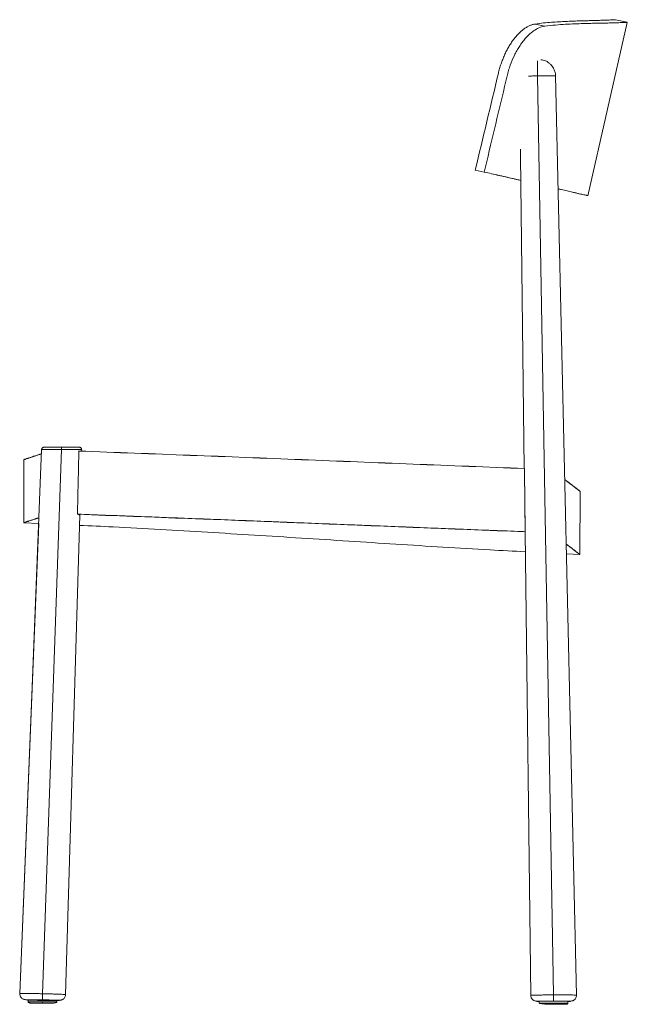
# Model space of a CAD drawing. Header units: millimetres. Extents: x -528 to -20, y -88 to 734.
import ezdxf

# ---------------------------------------------------------------- set-up
doc = ezdxf.new("R2010")
doc.units = ezdxf.units.MM

msp = doc.modelspace()

# ---------------------------------------------------------------- linework, layer by layer
at = {"color": 7, "linetype": 'Continuous', "lineweight": 15}
for p, q in [((-53.39, 586.86), (-20.49, 731.43)), ((-20.6, 731.49), (-30.29, 733.69)), ((-97.47, 730.07), (-89.39, 728.23)), ((-95.42, 686.79), (-82.03, -79.94)), ((-62.96, -80.19), (-80.36, 686.77)), ((-109.67, 619.76), (-106.48, 359.27)), ((-147.42, 608.26), (-139.96, 606.57)), ((-509.35, 375.08), (-509.49, 371.57)), ((-492.65, 375.05), (-508.51, -78.98)), ((-492.65, 375.05), (-492.65, 377)), ((-475.98, 373.75), (-475.94, 374.94)), ((-524.09, 366.7), (-524.34, 314.06)), ((-524.11, 366.72), (-524.09, 366.7)), ((-524.08, 366.81), (-524.09, 366.7)), ((-106.44, 355.86), (-106.47, 355.87)), ((-106.45, 356.2), (-105.85, 307.8)), ((-60.18, 287.54), (-59.9, 340.13)), ((-59.9, 340.13), (-59.88, 340.15)), ((-489.44, -79.73), (-477.56, 320.39)), ((-511.83, 313.35), (-527.58, -78.89)), ((-524.33, 314.06), (-524.36, 314.03)), ((-524.2, 313.92), (-511.83, 313.35)), ((-105.83, 306.16), (-101.11, -80.36)), ((-71.31, 287.99), (-60.26, 287.4)), ((-60.16, 287.46), (-60.18, 287.48)), ((-508.51, -78.98), (-508.6, -84.09)), ((-82.03, -79.94), (-82.03, -85.06)), ((-520.68, -84.06), (-520.68, -85.84)), ((-496.68, -85.84), (-496.68, -84.48)), ((-94.03, -85.24), (-94.03, -86.81)), ((-70.03, -86.81), (-70.03, -85.24))]:
    msp.add_line(p, q, dxfattribs=at)
at = {"color": 7, "linetype": 'Continuous', "lineweight": 15, "flags": 128}
for points in [[(-509.35, 375.08), (-517.58, 170.15), (-527.58, -78.89)], [(-478.31, 373.84), (-478.31, 373.81), (-478.31, 373.79), (-478.31, 373.77), (-478.32, 373.74)], [(-106.33, 359.26), (-106.33, 359.24), (-106.33, 359.21), (-106.33, 359.19), (-106.33, 359.16)], [(-479.48, 321.03), (-479.47, 321.06), (-479.47, 321.08), (-479.47, 321.11), (-479.47, 321.13)], [(-105.75, 306.41), (-105.75, 306.44), (-105.75, 306.46), (-105.75, 306.49), (-105.75, 306.51)], [(-520.68, -84.19), (-521.05, -84.15), (-521.18, -84.11), (-520.96, -84.08), (-520.38, -84.05), (-519.46, -84.04), (-518.24, -84.03), (-516.74, -84.03), (-515.01, -84.04), (-513.1, -84.05), (-511.06, -84.08), (-508.95, -84.11), (-506.83, -84.15), (-504.77, -84.2), (-502.82, -84.24), (-501.04, -84.3), (-499.48, -84.35), (-498.18, -84.4), (-497.19, -84.45), (-496.52, -84.5), (-496.21, -84.54), (-496.25, -84.57), (-496.66, -84.6), (-496.68, -84.61)], [(-94.03, -85.36), (-94.25, -85.35), (-94.52, -85.31), (-94.43, -85.28), (-93.99, -85.24), (-93.19, -85.2), (-92.08, -85.17), (-90.68, -85.15), (-89.03, -85.12), (-87.18, -85.1), (-85.18, -85.09), (-83.09, -85.09), (-80.97, -85.09), (-78.88, -85.09), (-76.88, -85.1), (-75.03, -85.12), (-73.38, -85.15), (-71.98, -85.17), (-70.87, -85.2), (-70.08, -85.24), (-69.63, -85.28), (-69.54, -85.31), (-69.81, -85.35), (-70.03, -85.36)]]:
    msp.add_lwpolyline(points, dxfattribs=at)
at = {"color": 7, "linetype": 'Continuous', "lineweight": 15}
for points, knots in [([(-30.26, 733.68), (-30.25, 733.68), (-30.14, 733.68), (-30.56, 733.66), (-31.55, 733.61), (-33.28, 733.53), (-35.66, 733.43), (-38.73, 733.31), (-42.5, 733.17), (-46.97, 733.03), (-51.68, 732.91), (-56.46, 732.78), (-61.14, 732.65), (-66.2, 732.48), (-71.65, 732.27), (-77.49, 731.98), (-83.74, 731.56), (-90.35, 730.99), (-95.09, 730.38), (-97.47, 730.07)], [0, 0, 0, 0, 0.006476, 0.075496, 0.144634, 0.214327, 0.284142, 0.354456, 0.425529, 0.496992, 0.568589, 0.622163, 0.675796, 0.729561, 0.783388, 0.837385, 0.891453, 0.945677, 1, 1, 1, 1]), ([(-20.61, 731.45), (-20.58, 731.45), (-20.47, 731.46), (-21.39, 731.42), (-23.33, 731.34), (-26.36, 731.23), (-30.41, 731.09), (-35.07, 730.97), (-40.09, 730.85), (-45.21, 730.75), (-50.93, 730.63), (-57.29, 730.47), (-64.3, 730.24), (-71.99, 729.86), (-80.28, 729.3), (-86.35, 728.59), (-89.39, 728.23)], [0, 0, 0, 0, 0.035197, 0.121413, 0.207399, 0.293385, 0.379371, 0.465586, 0.531155, 0.596827, 0.662816, 0.728915, 0.796323, 0.863862, 0.93184, 1, 1, 1, 1]), ([(-147.42, 608.26), (-140.99, 635.18), (-134.55, 662.1), (-128.12, 689.01), (-127.96, 689.66), (-127.64, 690.96), (-127.11, 692.9), (-126.53, 694.82), (-126.12, 696.09), (-125.69, 697.36), (-125.25, 698.62), (-124.54, 700.48), (-123.8, 702.32), (-123.27, 703.52), (-122.74, 704.72), (-122.19, 705.9), (-121.04, 708.22), (-120.12, 709.89), (-118.86, 712.07), (-117.56, 714.18), (-116.18, 716.14), (-114.77, 718.02), (-113.33, 719.81), (-111.84, 721.43), (-110.71, 722.57), (-109.95, 723.3), (-108.8, 724.33), (-107.65, 725.27), (-106.88, 725.85), (-106.11, 726.4), (-105.34, 726.93), (-104.19, 727.63), (-103.04, 728.25), (-102.28, 728.61), (-101.52, 728.94), (-100.77, 729.24), (-99.65, 729.6), (-98.55, 729.88), (-97.82, 730.02), (-97.47, 730.07)], [-1474.445518, -1474.445518, -1474.445518, -1474.445518, -1389.100515, -1389.100515, -1389.100515, -1386.972009, -1384.843503, -1382.714996, -1380.58649, -1380.58649, -1378.457967, -1376.329445, -1374.200922, -1372.072399, -1372.072399, -1369.945736, -1367.819073, -1363.565746, -1363.565746, -1359.312468, -1355.05919, -1355.05919, -1350.805837, -1346.552485, -1346.552485, -1344.425775, -1342.299066, -1340.172356, -1338.045647, -1338.045647, -1335.918501, -1333.791356, -1331.66421, -1329.537065, -1329.537065, -1327.40819, -1325.279314, -1323.150439, -1321.021563, -1321.021563, -1321.021563, -1321.021563]), ([(-89.39, 728.23), (-91.18, 727.99), (-92.99, 727.43), (-95.76, 726.13), (-96.68, 725.61), (-98.55, 724.43), (-99.47, 723.77), (-102.21, 721.59), (-103.99, 719.87), (-106.14, 717.41), (-106.56, 716.9), (-107.4, 715.86), (-107.81, 715.33), (-109.03, 713.71), (-109.81, 712.58), (-111.33, 710.24), (-112.06, 709.02), (-113.12, 707.13), (-113.46, 706.49), (-114.14, 705.19), (-114.46, 704.53), (-116.06, 701.22), (-117.19, 698.47), (-118.44, 694.92), (-118.68, 694.2), (-119.14, 692.75), (-119.37, 692.02), (-119.79, 690.55), (-120, 689.82), (-120.29, 688.71), (-120.38, 688.34), (-120.56, 687.59), (-120.65, 687.22), (-121.45, 683.88), (-127.86, 657.12), (-134.26, 630.35), (-139.96, 606.57)], [0, 0, 0, 0, 0.0625, 0.0625, 0.09375, 0.09375, 0.125, 0.125, 0.1875, 0.1875, 0.203125, 0.203125, 0.21875, 0.21875, 0.25, 0.25, 0.28125, 0.28125, 0.296875, 0.296875, 0.3125, 0.3125, 0.375, 0.375, 0.390625, 0.390625, 0.40625, 0.40625, 0.421875, 0.421875, 0.429687, 0.429687, 0.4375, 0.4375, 0.5, 1, 1, 1, 1]), ([(-90.6, 699.9), (-90.88, 699.98), (-91.55, 700.19), (-92.28, 700.16), (-92.7, 700.14)], [0, 0, 0, 0, 0.4255745, 1, 1, 1, 1]), ([(-80.36, 686.77), (-80.48, 688), (-80.7, 690.22), (-81.89, 692.97), (-83.11, 694.82), (-84.24, 696.11), (-85.29, 697.13), (-86.65, 698.19), (-88.46, 699.28), (-89.96, 699.67), (-90.62, 699.84)], [0, 0, 0, 0, 0.203585, 0.370667, 0.492952, 0.583781, 0.653707, 0.742716, 0.88695, 1, 1, 1, 1]), ([(-109.61, 625.75), (-109.67, 623.86), (-109.74, 621.84), (-109.66, 619.89), (-109.65, 619.76)], [0, 0, 0, 0, 0.934282, 1, 1, 1, 1]), ([(-139.96, 606.57), (-135.82, 605.62), (-127.52, 603.74), (-117.39, 601.43), (-111.69, 600.13), (-109.42, 599.62)], [0, 0, 0, 0, 0.375632, 0.751835, 1, 1, 1, 1]), ([(-109.42, 599.62), (-110.56, 599.88), (-113.62, 600.57), (-119.01, 601.8), (-125.52, 603.28), (-130.17, 604.34), (-132.49, 604.87)], [0, 0, 0, 0, 0.164681, 0.442656, 0.721159, 1, 1, 1, 1]), ([(-78.22, 592.52), (-77.35, 592.32), (-74.56, 591.68), (-70.52, 590.76), (-66.43, 589.83), (-63.18, 589.09), (-60.59, 588.5), (-58.4, 588), (-56.58, 587.59), (-55.16, 587.27), (-54.15, 587.04), (-53.51, 586.89), (-53.43, 586.87), (-53.39, 586.86)], [0, 0, 0, 0, 0.052192, 0.166758, 0.281324, 0.370236, 0.459149, 0.548424, 0.6377, 0.728087, 0.818475, 0.909237, 1, 1, 1, 1]), ([(-509.5, 371.47), (-510.1, 371.27), (-511.83, 370.7), (-514.26, 369.91), (-516.81, 369.07), (-518.98, 368.36), (-520.77, 367.78), (-522.18, 367.32), (-523.23, 366.98), (-523.84, 366.78), (-524.15, 366.68), (-524.06, 366.71), (-524.04, 366.72)], [0, 0, 0, 0, 0.061988, 0.17594, 0.289931, 0.403972, 0.518052, 0.632178, 0.746674, 0.861288, 0.975941, 1, 1, 1, 1]), ([(-524.03, 366.72), (-524.04, 366.71), (-524.05, 366.71), (-523.82, 366.79), (-523.5, 366.89), (-522.92, 367.08), (-522.09, 367.35), (-521.03, 367.7), (-520.12, 367.99), (-518.75, 368.44), (-517.14, 368.96), (-515.3, 369.56), (-513.79, 370.06), (-511.93, 370.67), (-510.41, 371.17), (-509.5, 371.47)], [0, 0, 0, 0, 0.076175, 0.139967, 0.203759, 0.267551, 0.395139, 0.458931, 0.522723, 0.586515, 0.714103, 0.777895, 0.841687, 0.905479, 1, 1, 1, 1]), ([(-523.93, 366.85), (-523.95, 366.84), (-524.01, 366.83), (-522.72, 367.25), (-520.17, 368.07), (-516.16, 369.38), (-512.59, 370.55), (-509.94, 371.42), (-509.49, 371.57)], [0, 0, 0, 0, 0.117087, 0.324608, 0.534984, 0.745361, 0.956714, 1, 1, 1, 1]), ([(-507.36, 377), (-507.6, 376.98), (-508.11, 376.92), (-508.77, 376.48), (-509.24, 375.83), (-509.32, 375.33), (-509.35, 375.08)], [0, 0, 0, 0, 0.240668, 0.500054, 0.759406, 1, 1, 1, 1]), ([(-492.65, 377), (-494.59, 377), (-496.51, 377), (-499.19, 377), (-500.04, 377), (-501.65, 377), (-502.4, 377), (-503.76, 377), (-504.37, 377), (-505.44, 377), (-505.89, 377), (-506.99, 377), (-507.37, 377), (-507.36, 377)], [0, 0, 0, 0, 0.25, 0.25, 0.375, 0.375, 0.5, 0.5, 0.625, 0.625, 0.75, 0.75, 1, 1, 1, 1]), ([(-477.94, 377), (-477.95, 377), (-478.35, 377), (-479.46, 377), (-479.92, 377), (-480.99, 377), (-482.22, 377), (-483.71, 377), (-485.31, 377), (-486.16, 377), (-488.82, 377), (-490.73, 377), (-492.65, 377)], [0, 0, 0, 0, 0.25, 0.25, 0.375, 0.375, 0.5, 0.625, 0.625, 0.75, 0.75, 1, 1, 1, 1]), ([(-478.32, 373.74), (-478.44, 367.99), (-478.69, 356.4), (-479.07, 338.86), (-479.34, 327.07), (-479.47, 321.13)], [0, 0, 0, 0, 0.327862, 0.661195, 1, 1, 1, 1]), ([(-478.32, 373.74), (-416.31, 371.44), (-354.32, 369), (-230.32, 364.06), (-168.33, 361.56), (-106.33, 359.16)], [0, 0, 0, 0, 0.5, 0.5, 1, 1, 1, 1]), ([(-478.31, 373.84), (-416.31, 371.54), (-354.31, 369.1), (-230.32, 364.16), (-168.33, 361.66), (-106.33, 359.26)], [0, 0, 0, 0, 0.5, 0.5, 1, 1, 1, 1]), ([(-475.94, 374.94), (-475.96, 375.2), (-475.99, 375.59), (-476.24, 376.07), (-476.49, 376.41), (-476.82, 376.67), (-477.29, 376.93), (-477.68, 376.97), (-477.94, 377)], [0, 0, 0, 0, 0.239057, 0.368108, 0.500011, 0.631914, 0.760962, 1, 1, 1, 1]), ([(-105.75, 306.51), (-105.85, 315.33), (-106.05, 332.88), (-106.24, 350.43), (-106.33, 359.16)], [0, 0, 0, 0, 0.5025249, 1, 1, 1, 1]), ([(-72.72, 350.06), (-72.25, 349.71), (-70.48, 348.38), (-67.96, 346.46), (-65.19, 344.34), (-63.03, 342.67), (-61.42, 341.41), (-60.39, 340.61), (-59.9, 340.23), (-59.95, 340.27), (-59.97, 340.28)], [0, 0, 0, 0, 0.053815, 0.202186, 0.351049, 0.499911, 0.645344, 0.790806, 0.936238, 1, 1, 1, 1]), ([(-60.3, 340.44), (-60.39, 340.51), (-60.63, 340.7), (-61.56, 341.43), (-62.98, 342.52), (-64.85, 343.97), (-67.15, 345.74), (-69.74, 347.71), (-71.77, 349.25), (-72.72, 349.96)], [0, 0, 0, 0, 0.091066, 0.245185, 0.399549, 0.554016, 0.708929, 0.863943, 1, 1, 1, 1]), ([(-72.72, 349.96), (-72.22, 349.59), (-70.41, 348.23), (-67.87, 346.29), (-65.1, 344.16), (-62.93, 342.49), (-61.31, 341.23), (-60.31, 340.46), (-59.87, 340.1), (-59.95, 340.16), (-59.96, 340.18)], [0, 0, 0, 0, 0.056845, 0.206682, 0.356519, 0.506357, 0.656327, 0.806165, 0.956003, 1, 1, 1, 1]), ([(-59.98, 340.19), (-59.95, 340.17), (-59.9, 340.13), (-60.15, 340.32), (-60.26, 340.41)], [0, 0, 0, 0, 0.558361, 1, 1, 1, 1]), ([(-105.75, 306.41), (-168.04, 308.81), (-230.32, 311.32), (-354.9, 316.27), (-417.18, 318.72), (-479.48, 321.03)], [0, 0, 0, 0, 0.5, 0.5, 1, 1, 1, 1]), ([(-479.48, 321.03), (-479.08, 320.95), (-478.29, 320.8), (-477.67, 320.58), (-477.62, 320.45), (-477.6, 320.39)], [0, 0, 0, 0, 0.348528, 0.707167, 1, 1, 1, 1]), ([(-105.75, 306.51), (-107.77, 306.59), (-109.79, 306.67), (-111.8, 306.75), (-119.87, 307.06), (-127.93, 307.37), (-136, 307.69), (-144.06, 308), (-152.13, 308.32), (-160.19, 308.64), (-168.26, 308.95), (-176.32, 309.27), (-184.39, 309.59), (-192.45, 309.91), (-200.51, 310.23), (-208.58, 310.55), (-216.64, 310.87), (-224.71, 311.19), (-232.77, 311.51), (-240.84, 311.83), (-248.9, 312.16), (-256.97, 312.48), (-265.03, 312.8), (-273.1, 313.12), (-281.16, 313.44), (-289.23, 313.76), (-297.29, 314.08), (-305.36, 314.4), (-313.42, 314.72), (-321.48, 315.04), (-329.55, 315.36), (-337.61, 315.68), (-345.68, 316), (-353.74, 316.32), (-361.81, 316.63), (-369.87, 316.95), (-377.94, 317.26), (-386, 317.58), (-394.07, 317.89), (-402.13, 318.2), (-410.2, 318.51), (-418.26, 318.82), (-426.33, 319.13), (-435.18, 319.47), (-444.04, 319.81), (-452.9, 320.14), (-461.76, 320.47), (-470.61, 320.8), (-479.47, 321.13)], [0, 0, 0, 0, 0.0060614, 0.0060614, 0.0060614, 0.0303071, 0.0303071, 0.0303071, 0.0545528, 0.0545528, 0.0545528, 0.0787984, 0.0787984, 0.0787984, 0.1030441, 0.1030441, 0.1030441, 0.1272898, 0.1272898, 0.1272898, 0.1515355, 0.1515355, 0.1515355, 0.1757812, 0.1757812, 0.1757812, 0.2000268, 0.2000268, 0.2000268, 0.2242725, 0.2242725, 0.2242725, 0.2485182, 0.2485182, 0.2485182, 0.2727639, 0.2727639, 0.2727639, 0.2970095, 0.2970095, 0.2970095, 0.3212552, 0.3212552, 0.3212552, 0.347881, 0.347881, 0.347881, 0.3745068, 0.3745068, 0.3745068, 0.3745068]), ([(-511.64, 318.2), (-512.71, 317.84), (-514.35, 317.31), (-516.23, 316.69), (-517.56, 316.26), (-519.17, 315.74), (-520.54, 315.29), (-521.68, 314.91), (-522.42, 314.67), (-523.24, 314.41), (-523.83, 314.21), (-524.18, 314.1), (-524.33, 314.05), (-524.33, 314.05), (-524.33, 314.05)], [0, 0, 0, 0, 0.131897, 0.200142, 0.268386, 0.33663, 0.473124, 0.541368, 0.609613, 0.677857, 0.814351, 0.882595, 0.950839, 1, 1, 1, 1]), ([(-511.64, 318.1), (-512.15, 317.93), (-513.83, 317.38), (-516.19, 316.61), (-518.74, 315.78), (-521.24, 314.96), (-523.25, 314.31), (-524.35, 313.95), (-524.23, 313.99), (-524.2, 314)], [0, 0, 0, 0, 0.058836, 0.19427, 0.32993, 0.46559, 0.685878, 0.906165, 1, 1, 1, 1]), ([(-514.7, 317.19), (-514.3, 317.33), (-513.4, 317.62), (-512.26, 317.99), (-511.64, 318.2)], [0, 0, 0, 0, 0.459158, 1, 1, 1, 1]), ([(-477.82, 311.8), (-468.42, 311.38), (-432.81, 309.8), (-371.01, 306.11), (-292.4, 301.18), (-213.75, 296.12), (-151.5, 292.17), (-115.45, 290.31), (-105.63, 289.8)], [0, 0, 0, 0, 0.0757015, 0.2868289, 0.4981152, 0.7095083, 0.9209147, 1, 1, 1, 1]), ([(-105.76, 306), (-105.79, 306.02), (-105.91, 306.16), (-105.82, 306.3), (-105.75, 306.41)], [0, 0, 0, 0, 0.184857, 1, 1, 1, 1]), ([(-60.87, 288.02), (-60.92, 288.06), (-61.18, 288.26), (-62.22, 289.07), (-64, 290.46), (-66.43, 292.34), (-68.91, 294.24), (-70.81, 295.68), (-71.5, 296.21)], [0, 0, 0, 0, 0.0433652, 0.2523732, 0.4613809, 0.6703883, 0.879575, 1, 1, 1, 1]), ([(-60.25, 287.43), (-60.25, 287.43), (-60.22, 287.41), (-60.78, 287.85), (-61.9, 288.72), (-63.62, 290.06), (-65.92, 291.84), (-68.51, 293.83), (-70.59, 295.42), (-71.5, 296.11)], [0, 0, 0, 0, 0.088079, 0.243693, 0.399275, 0.558545, 0.71785, 0.877122, 1, 1, 1, 1]), ([(-60.64, 287.84), (-60.48, 287.71), (-60.19, 287.48), (-60.23, 287.52), (-60.25, 287.54)], [0, 0, 0, 0, 0.547969, 1, 1, 1, 1]), ([(-527.59, -78.89), (-527.56, -79.39), (-527.52, -80.36), (-526.96, -81.61), (-526.24, -82.54), (-525.48, -83.15), (-524.69, -83.57), (-524.03, -83.74), (-523.12, -83.91), (-522.24, -83.98), (-521.77, -84.02)], [0, 0, 0, 0, 0.118551, 0.230497, 0.332351, 0.424759, 0.51206, 0.648365, 0.812361, 1, 1, 1, 1]), ([(-495.43, -84.48), (-494.99, -84.46), (-494.01, -84.41), (-493.17, -84.3), (-492.44, -84.11), (-491.76, -83.79), (-490.99, -83.24), (-490.23, -82.37), (-489.61, -81.17), (-489.5, -80.22), (-489.44, -79.73)], [0, 0, 0, 0, 0.172323, 0.392048, 0.484043, 0.573572, 0.667128, 0.769339, 0.881298, 1, 1, 1, 1]), ([(-101.11, -80.36), (-101.06, -80.86), (-100.97, -81.81), (-100.37, -83.01), (-99.62, -83.9), (-98.86, -84.46), (-98.06, -84.85), (-97.4, -85), (-96.5, -85.14), (-95.64, -85.19), (-95.21, -85.22)], [0, 0, 0, 0, 0.118705, 0.230667, 0.33288, 0.426439, 0.515969, 0.65768, 0.827672, 1, 1, 1, 1]), ([(-68.87, -85.22), (-68.39, -85.19), (-67.39, -85.12), (-66.53, -84.98), (-65.81, -84.76), (-65.13, -84.41), (-64.37, -83.82), (-63.63, -82.9), (-63.05, -81.66), (-62.99, -80.69), (-62.96, -80.19)], [0, 0, 0, 0, 0.187628, 0.399363, 0.487969, 0.575265, 0.667668, 0.769516, 0.881455, 1, 1, 1, 1]), ([(-508.77, -84.58), (-510.61, -84.55), (-512.44, -84.51), (-515.81, -84.42), (-517.36, -84.38), (-519.93, -84.29), (-520.96, -84.24), (-522.34, -84.16), (-522.69, -84.12), (-522.66, -84.06), (-522.29, -84.03), (-520.87, -84), (-519.82, -83.99), (-517.22, -83.99), (-515.66, -84), (-512.27, -84.03), (-510.43, -84.06), (-508.6, -84.09)], [0, 0, 0, 0, 0.125, 0.125, 0.25, 0.25, 0.375, 0.375, 0.5, 0.5, 0.625, 0.625, 0.75, 0.75, 0.875, 0.875, 1, 1, 1, 1]), ([(-520.68, -85.83), (-520.62, -85.96), (-520.51, -86.22), (-519.57, -86.57), (-518.22, -86.76), (-516.57, -86.83), (-515.29, -86.83), (-514.53, -86.83), (-514.43, -86.83)], [0, 0, 0, 0, 0.201663, 0.401161, 0.596119, 0.786092, 0.972385, 1, 1, 1, 1]), ([(-519.48, -86.83), (-519.47, -86.83), (-519.4, -86.83), (-518.88, -86.83), (-517.9, -86.83), (-516.5, -86.83), (-515.34, -86.83), (-514.61, -86.83), (-514.51, -86.83)], [0, 0, 0, 0, 0.003921, 0.244103, 0.484256, 0.72443, 0.964598, 1, 1, 1, 1]), ([(-514.43, -86.83), (-513.93, -86.83), (-512.8, -86.83), (-510.84, -86.83), (-509.4, -86.83), (-508.68, -86.83)], [0, 0, 0, 0, 0.287733, 0.643887, 1, 1, 1, 1]), ([(-508.6, -84.09), (-506.75, -84.12), (-504.9, -84.16), (-501.48, -84.25), (-499.92, -84.29), (-497.31, -84.38), (-496.27, -84.43), (-494.87, -84.51), (-494.51, -84.55), (-494.54, -84.62), (-494.92, -84.64), (-496.36, -84.68), (-497.42, -84.68), (-500.06, -84.68), (-501.64, -84.67), (-505.07, -84.64), (-506.92, -84.61), (-508.77, -84.58)], [0, 0, 0, 0, 0.125, 0.125, 0.25, 0.25, 0.375, 0.375, 0.5, 0.5, 0.625, 0.625, 0.75, 0.75, 0.875, 0.875, 1, 1, 1, 1]), ([(-508.68, -85.83), (-508.68, -85.95), (-508.68, -86.08), (-508.68, -86.33), (-508.68, -86.44), (-508.68, -86.64), (-508.68, -86.72), (-508.68, -86.81), (-508.68, -86.83), (-508.68, -86.83)], [0, 0, 0, 0, 0.25, 0.25, 0.5, 0.5, 0.75, 0.75, 1, 1, 1, 1]), ([(-508.68, -86.83), (-507.96, -86.83), (-506.52, -86.83), (-504.47, -86.83), (-503.12, -86.83), (-502.56, -86.83), (-502.56, -86.83)], [0, 0, 0, 0, 0.332565, 0.665172, 0.997739, 1, 1, 1, 1]), ([(-502.56, -86.83), (-502.55, -86.83), (-501.9, -86.83), (-500.72, -86.83), (-499.1, -86.76), (-497.78, -86.57), (-496.86, -86.22), (-496.74, -85.96), (-496.68, -85.83)], [0, 0, 0, 0, 0.002465, 0.193547, 0.388409, 0.588409, 0.793094, 1, 1, 1, 1]), ([(-94.03, -86.8), (-93.98, -86.86), (-93.89, -86.98), (-93.11, -87.17), (-91.9, -87.35), (-90.29, -87.51), (-88.38, -87.65), (-86.27, -87.74), (-84.05, -87.79), (-82.56, -87.8), (-81.83, -87.8)], [0, 0, 0, 0, 0.128783, 0.257248, 0.384949, 0.511493, 0.6365, 0.759657, 0.880849, 1, 1, 1, 1]), ([(-82.03, -86.8), (-82.03, -86.92), (-82.03, -87.05), (-82.03, -87.29), (-82.03, -87.41), (-82.03, -87.61), (-82.03, -87.68), (-82.03, -87.78), (-82.03, -87.8), (-82.03, -87.8)], [0, 0, 0, 0, 0.25, 0.25, 0.5, 0.5, 0.75, 0.75, 1, 1, 1, 1]), ([(-82.03, -87.8), (-81.3, -87.8), (-79.82, -87.8), (-77.8, -87.79), (-76.71, -87.8), (-76.24, -87.8)], [0, 0, 0, 0, 0.3570219, 0.720156, 1, 1, 1, 1]), ([(-82.03, -87.8), (-81.31, -87.8), (-79.87, -87.8), (-77.82, -87.8), (-76.47, -87.8), (-75.91, -87.8), (-75.91, -87.8)], [0, 0, 0, 0, 0.332577, 0.665179, 0.997745, 1, 1, 1, 1]), ([(-76.24, -87.8), (-76.13, -87.8), (-75.39, -87.8), (-74.21, -87.8), (-72.83, -87.8), (-71.8, -87.8), (-71.45, -87.8), (-71.28, -87.8)], [0, 0, 0, 0, 0.04093, 0.28403, 0.527118, 0.770183, 1, 1, 1, 1]), ([(-71.28, -87.79), (-71.19, -87.79), (-70.99, -87.8), (-70.62, -87.7), (-70.3, -87.48), (-70.07, -87.15), (-70.05, -86.92), (-70.03, -86.8)], [0, 0, 0, 0, 0.1880619, 0.3825652, 0.5866321, 0.7949885, 1, 1, 1, 1])]:
    msp.add_open_spline(points, degree=3, knots=knots, dxfattribs=at)
at = {"color": 8, "linetype": 'Continuous', "lineweight": 15}
for points, knots in [([(-95.42, 686.79), (-95.42, 687.74), (-95.42, 689.68), (-95.42, 692.53), (-95.42, 695.35), (-95.42, 697.78), (-95.42, 698.8), (-95.42, 699.27)], [0, 0, 0, 0, 0.177737, 0.366819, 0.563663, 0.799098, 1, 1, 1, 1]), ([(-95.42, 686.79), (-96.82, 686.77), (-99.45, 686.72), (-101.77, 686.66), (-102.85, 686.64)], [0, 0, 0, 0, 0.5340611, 1, 1, 1, 1]), ([(-80.4, 686.77), (-80.39, 686.78), (-80.37, 686.79), (-80.54, 686.81), (-80.85, 686.83), (-81.37, 686.85), (-82.19, 686.87), (-83.17, 686.88), (-84.14, 686.89), (-84.96, 686.89), (-85.87, 686.89), (-86.77, 686.89), (-87.67, 686.88), (-88.6, 686.88), (-89.7, 686.87), (-91.14, 686.85), (-92.72, 686.83), (-94.23, 686.81), (-95.08, 686.8), (-95.42, 686.79)], [0, 0, 0, 0, 0.0381606, 0.1012893, 0.165673, 0.2309962, 0.3182661, 0.4118846, 0.4608856, 0.5111604, 0.5625555, 0.6148963, 0.6539009, 0.6992085, 0.7505105, 0.8073718, 0.8928323, 0.9564807, 1, 1, 1, 1]), ([(-492.65, 375.05), (-493.74, 375.05), (-495.93, 375.06), (-499.08, 375.07), (-501.99, 375.08), (-504.54, 375.09), (-506.63, 375.09), (-508.17, 375.09), (-509.16, 375.09), (-509.29, 375.08), (-509.35, 375.08)], [0, 0, 0, 0, 0.125037, 0.2500221, 0.3750158, 0.5000388, 0.6250436, 0.7500797, 0.8751673, 1, 1, 1, 1]), ([(-475.95, 374.94), (-475.95, 374.94), (-475.84, 374.94), (-476.23, 374.95), (-477.14, 374.96), (-478.71, 374.97), (-480.8, 374.99), (-483.34, 375), (-486.24, 375.02), (-489.38, 375.03), (-491.56, 375.04), (-492.65, 375.05)], [0, 0, 0, 0, 0.0038655, 0.1283325, 0.2529339, 0.3774775, 0.5019671, 0.6264702, 0.7509682, 0.8754671, 1, 1, 1, 1]), ([(-527.57, -78.89), (-527.58, -78.89), (-527.7, -78.87), (-527.26, -78.83), (-526.23, -78.79), (-524.42, -78.77), (-522.04, -78.78), (-519.14, -78.8), (-515.83, -78.84), (-512.24, -78.9), (-509.75, -78.95), (-508.51, -78.98)], [0, 0, 0, 0, 0.00379, 0.12831, 0.252827, 0.377354, 0.501879, 0.626402, 0.750937, 0.875467, 1, 1, 1, 1]), ([(-508.51, -78.98), (-507.26, -79.01), (-504.76, -79.06), (-501.16, -79.16), (-497.84, -79.27), (-494.93, -79.37), (-492.55, -79.48), (-490.76, -79.57), (-489.74, -79.66), (-489.32, -79.71), (-489.44, -79.73), (-489.44, -79.73)], [0, 0, 0, 0, 0.124987, 0.249973, 0.374965, 0.499945, 0.624927, 0.749914, 0.87489, 0.99987, 1, 1, 1, 1]), ([(-101.11, -80.36), (-101.11, -80.36), (-101.23, -80.34), (-100.81, -80.3), (-99.79, -80.23), (-97.99, -80.16), (-95.61, -80.1), (-92.7, -80.05), (-89.38, -80), (-85.78, -79.97), (-83.28, -79.95), (-82.03, -79.94)], [0, 0, 0, 0, 0.000072, 0.125059, 0.250042, 0.375036, 0.500026, 0.625013, 0.750013, 0.875005, 1, 1, 1, 1]), ([(-82.03, -79.94), (-80.79, -79.94), (-78.3, -79.93), (-74.71, -79.93), (-71.4, -79.95), (-68.49, -79.98), (-66.11, -80.02), (-64.31, -80.07), (-63.28, -80.12), (-62.84, -80.17), (-62.96, -80.19), (-62.97, -80.19)], [0, 0, 0, 0, 0.124572, 0.24914, 0.373714, 0.498275, 0.622839, 0.747405, 0.87196, 0.996518, 1, 1, 1, 1]), ([(-520.68, -85.83), (-520.68, -85.83), (-520.37, -85.83), (-519.17, -85.83), (-518.28, -85.83), (-516.06, -85.83), (-514.73, -85.83), (-511.82, -85.83), (-510.25, -85.83), (-508.68, -85.83)], [0, 0, 0, 0, 0.25, 0.25, 0.5, 0.5, 0.75, 0.75, 1, 1, 1, 1]), ([(-508.68, -85.83), (-507.11, -85.83), (-505.54, -85.83), (-502.64, -85.83), (-501.31, -85.83), (-499.09, -85.83), (-498.2, -85.83), (-497, -85.83), (-496.68, -85.83), (-496.68, -85.83)], [0, 0, 0, 0, 0.25, 0.25, 0.5, 0.5, 0.75, 0.75, 1, 1, 1, 1]), ([(-82.03, -85.06), (-82.96, -85.06), (-84.81, -85.06), (-87.48, -85.07), (-89.93, -85.1), (-92.08, -85.13), (-93.84, -85.17), (-95.15, -85.21), (-95.94, -85.26), (-96.21, -85.3), (-95.9, -85.35), (-95.19, -85.4), (-94.38, -85.42), (-94.03, -85.43)], [0, 0, 0, 0, 0.093201, 0.186401, 0.279607, 0.372805, 0.466006, 0.559212, 0.652411, 0.745612, 0.838817, 0.932015, 1, 1, 1, 1]), ([(-94.03, -86.8), (-94.03, -86.8), (-93.72, -86.8), (-92.52, -86.8), (-91.63, -86.8), (-89.41, -86.8), (-88.08, -86.8), (-85.17, -86.8), (-83.6, -86.8), (-82.03, -86.8)], [0, 0, 0, 0, 0.25, 0.25, 0.5, 0.5, 0.75, 0.75, 1, 1, 1, 1]), ([(-82.03, -85.06), (-81.12, -85.06), (-79.28, -85.06), (-76.63, -85.07), (-74.19, -85.1), (-72.04, -85.13), (-70.28, -85.16), (-68.97, -85.21), (-68.15, -85.25), (-67.86, -85.3), (-68.13, -85.35), (-68.83, -85.39), (-69.66, -85.42), (-70.03, -85.43)], [0, 0, 0, 0, 0.092437, 0.184873, 0.277315, 0.369749, 0.462186, 0.554628, 0.647062, 0.7395, 0.83194, 0.924375, 1, 1, 1, 1])]:
    msp.add_open_spline(points, degree=3, knots=knots, dxfattribs=at)
at = {"color": 7, "linetype": 'Continuous', "lineweight": 15}
for points in [[(-106.33, 359.16), (-230.33, 363.97), (-354.31, 369.15), (-478.32, 373.74)], [(-106.33, 359.16), (-106.43, 358.07), (-106.47, 356.96), (-106.44, 355.86)], [(-479.47, 321.13), (-354.89, 316.52), (-230.33, 311.32), (-105.75, 306.51)]]:
    msp.add_open_spline(points, degree=3, dxfattribs=at)
at = {"color": 8, "linetype": 'Continuous', "lineweight": 15}
msp.add_open_spline([(-82.03, -86.8), (-81.92, -86.8), (-81.71, -86.8), (-81.38, -86.8), (-81.06, -86.8), (-80.74, -86.8), (-80.41, -86.8), (-80.09, -86.8), (-79.77, -86.8), (-79.45, -86.8), (-79.14, -86.8), (-78.82, -86.8), (-78.51, -86.8), (-78.2, -86.8), (-77.89, -86.8), (-77.59, -86.8), (-77.29, -86.8), (-76.99, -86.8), (-76.7, -86.8), (-76.41, -86.8), (-76.13, -86.8), (-75.85, -86.8), (-75.57, -86.8), (-75.3, -86.8), (-75.03, -86.8), (-74.77, -86.8), (-74.51, -86.8), (-74.26, -86.8), (-74.02, -86.8), (-73.78, -86.8), (-73.55, -86.8), (-73.32, -86.8), (-73.1, -86.8), (-72.89, -86.8), (-72.68, -86.8), (-72.48, -86.8), (-72.29, -86.8), (-72.1, -86.8), (-71.92, -86.8), (-71.75, -86.8), (-71.59, -86.8), (-71.43, -86.8), (-71.28, -86.8), (-71.14, -86.8), (-71.01, -86.8), (-70.88, -86.8), (-70.77, -86.8), (-70.66, -86.8), (-70.56, -86.8), (-70.47, -86.8), (-70.39, -86.8), (-70.31, -86.8), (-70.25, -86.8), (-70.19, -86.8), (-70.14, -86.8), (-70.1, -86.8), (-70.07, -86.8), (-70.05, -86.8), (-70.04, -86.8), (-70.03, -86.8), (-70.03, -86.8)], degree=3, dxfattribs=at)

doc.saveas('drawing.dxf')
